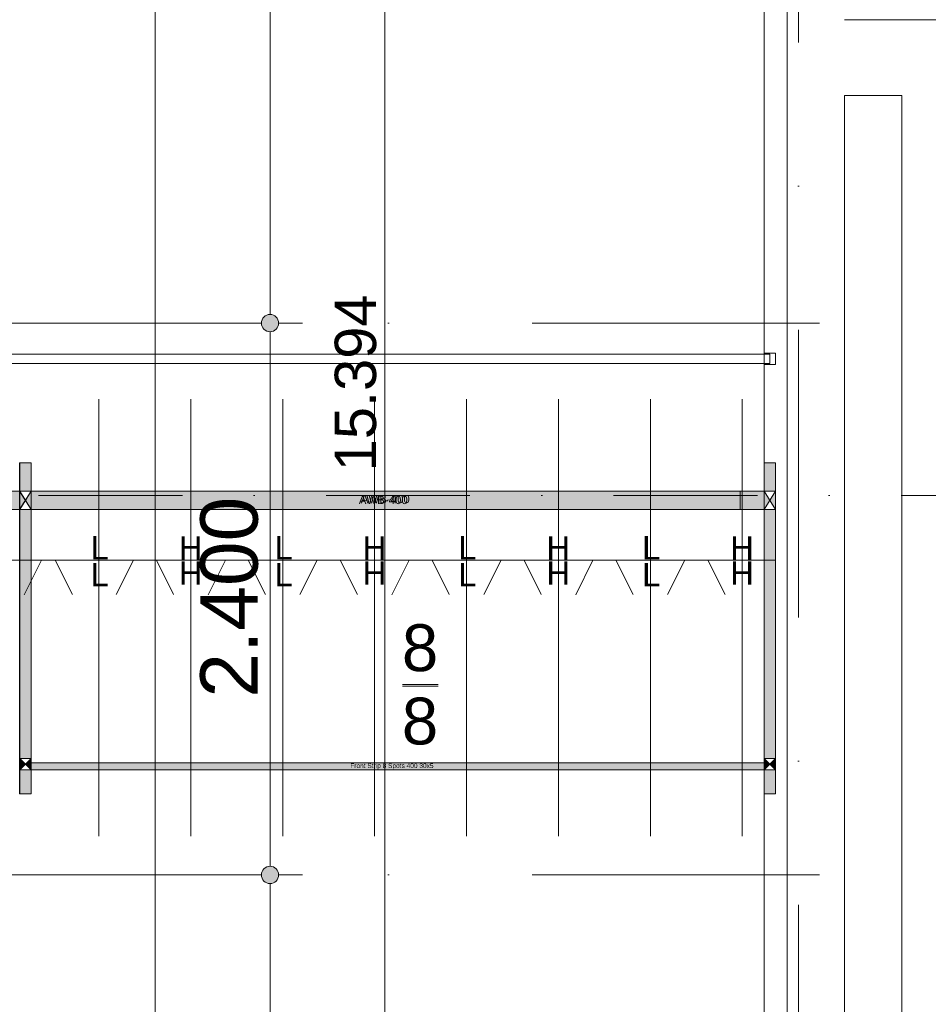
# Model space of a CAD drawing. Header units: millimetres. Extents: x -54205 to 99702, y -35458 to 70878.
# Tile 18 of 226: x -4939 to -985, y 9933 to 14216. Entities that reach past the tile are written whole.
import ezdxf
from ezdxf.enums import TextEntityAlignment as Align

# ---------------------------------------------------------------- set-up
doc = ezdxf.new("R2010")
doc.units = ezdxf.units.MM
doc.header["$MEASUREMENT"] = 0
doc.linetypes.add('streep-punt', pattern=[2500, 1250, -625, 0, -625])
doc.linetypes.add('streep-punt fijn', pattern=[1251.000023, 626.000023, -312.5, 0, -312.5])
for name, color, linetype in [('21_0 NC Buitenwanden', 7, 'Continuous'), ('21_1 C Buitenwanden', 7, 'Continuous'), ('23 Vloeren', 7, 'Continuous'), ('Maatvoering 1_ 100', 7, 'Continuous'), ('Maatvoering 1_ 100 2D arcering', 7, 'Continuous'), ('Markers - doorsneden', 7, 'Continuous'), ('New_22 NC Binnenwanden', 7, 'Continuous'), ('New_65 WBDBO', 7, 'Continuous'), ('New_Klaver bicycle parking', 7, 'Continuous'), ('New_Klaver bicycle parking 2D arcering', 7, 'Continuous'), ('New_Maatvoering 1_ 100', 7, 'Continuous'), ('New_Maatvoering 1_ 100 2D arcering', 7, 'Continuous'), ('New_Ruimtefuncties Zone omranding', 7, 'Continuous'), ('Stramien', 7, 'Continuous')]:
    doc.layers.add(name, color=color, linetype=linetype)
doc.styles.add('GENERATED_STYLE_1', font='arial.ttf')
doc.styles.add('GENERATED_STYLE_2', font='arial.ttf')
doc.linetypes.add('BRA - WBDBO  60', pattern='A,0,[1,DO.110 Begane grond1.Shx,S=27.777778,R=0,X=0,Y=-1.22125e-15],-3500,0', length=3500)
doc.dimstyles.new('GENERATED_STYLE__13', dxfattribs={"dimtxt": 250, "dimasz": 142.5, "dimexe": 0.18, "dimexo": 0.0625, "dimgap": 0, "dimtad": 1, "dimdec": 0, "dimzin": 0, "dimdsep": 46, "dimtxsty": 'GENERATED_STYLE_1', "dimblk": 'ARROWHEAD_11', "dimblk1": 'ARROWHEAD_11', "dimblk2": 'ARROWHEAD_11', "dimcen": 0.09, "dimse1": 1, "dimse2": 1, "dimclrd": 1, "dimclre": 1, "dimclrt": 2, "dimadec": 1, "dimazin": 0, "dimtfac": 1, "dimtdec": 4, "dimtmove": 0, "dimatfit": 3, "dimfxl": 1, "dimtolj": 1, "dimtzin": 0, "dimarcsym": 0})
doc.dimstyles.new('GENERATED_STYLE__2', dxfattribs={"dimtxt": 250, "dimasz": 142.5, "dimexe": 0.18, "dimexo": 0.0625, "dimgap": 0, "dimtad": 1, "dimtih": 1, "dimtoh": 1, "dimdec": 0, "dimzin": 0, "dimdsep": 46, "dimtxsty": 'GENERATED_STYLE_2', "dimblk": 'ARROWHEAD_11', "dimblk1": 'ARROWHEAD_11', "dimblk2": 'ARROWHEAD_11', "dimcen": 0.09, "dimse1": 1, "dimse2": 1, "dimclrd": 1, "dimclre": 1, "dimclrt": 2, "dimadec": 1, "dimazin": 0, "dimtfac": 1, "dimtdec": 4, "dimtmove": 0, "dimatfit": 3, "dimfxl": 1, "dimtolj": 1, "dimtzin": 0, "dimarcsym": 0})
doc.dimstyles.new('GENERATED_STYLE__4', dxfattribs={"dimtxt": 179.999995, "dimasz": 142.5, "dimexe": 0.18, "dimexo": 0.0625, "dimgap": 0, "dimtad": 1, "dimtih": 1, "dimtoh": 1, "dimdec": 0, "dimzin": 0, "dimdsep": 46, "dimtxsty": 'GENERATED_STYLE_1', "dimblk": 'ARROWHEAD_11', "dimblk1": 'ARROWHEAD_11', "dimblk2": 'ARROWHEAD_11', "dimcen": 0.09, "dimse1": 1, "dimse2": 1, "dimclrd": 1, "dimclre": 1, "dimclrt": 2, "dimadec": 1, "dimazin": 0, "dimtfac": 1, "dimtdec": 4, "dimtmove": 0, "dimatfit": 3, "dimfxl": 1, "dimtolj": 1, "dimtzin": 0, "dimarcsym": 0})
doc.dimstyles.new('GENERATED_STYLE__5', dxfattribs={"dimtxt": 250, "dimasz": 142.5, "dimexe": 0.18, "dimexo": 0.0625, "dimgap": 0, "dimtad": 1, "dimdec": 0, "dimzin": 0, "dimdsep": 46, "dimtxsty": 'GENERATED_STYLE_2', "dimblk": 'ARROWHEAD_11', "dimblk1": 'ARROWHEAD_11', "dimblk2": 'ARROWHEAD_11', "dimcen": 0.09, "dimse1": 1, "dimse2": 1, "dimclrd": 1, "dimclre": 1, "dimclrt": 2, "dimadec": 1, "dimazin": 0, "dimtfac": 1, "dimtdec": 4, "dimtmove": 0, "dimatfit": 3, "dimfxl": 1, "dimtolj": 1, "dimtzin": 0, "dimarcsym": 0})
doc.dimstyles.new('GENERATED_STYLE__6', dxfattribs={"dimtxt": 179.999995, "dimasz": 142.5, "dimexe": 0.18, "dimexo": 0.0625, "dimgap": 0, "dimtad": 1, "dimdec": 0, "dimzin": 0, "dimdsep": 46, "dimtxsty": 'GENERATED_STYLE_1', "dimblk": 'ARROWHEAD_11', "dimblk1": 'ARROWHEAD_11', "dimblk2": 'ARROWHEAD_11', "dimcen": 0.09, "dimse1": 1, "dimse2": 1, "dimclrd": 1, "dimclre": 1, "dimclrt": 2, "dimadec": 1, "dimazin": 0, "dimtfac": 1, "dimtdec": 4, "dimtmove": 0, "dimatfit": 3, "dimfxl": 1, "dimtolj": 1, "dimtzin": 0, "dimarcsym": 0})

# ---------------------------------------------------------------- blocks, each defined once
blk = doc.blocks.new('Slab_4_1', base_point=(-44650, 6765.6))
at = {"layer": '23 Vloeren', "color": 255, "linetype": 'Continuous', "lineweight": 0, "flags": 128}
blk.add_lwpolyline([(-44650, 6765.6), (-1600, 6765.6), (-1600, 23965.6), (-44650, 23965.6), (-44650, 16590.6), (-51700, 16590.6), (-51700, 13865.6), (-52800, 13865.6), (-52800, 9270.9), (-49663.7, 9270.9), (-49663.7, 6615.6), (-47450, 6615.6), (-47450, 8365.5), (-45550, 8365.5), (-45550, 13865.6), (-44650, 13865.6)], close=True, dxfattribs=at)
blk = doc.blocks.new('Wall_66_1', base_point=(-770, 14215.6))
at = {"layer": '21_1 C Buitenwanden', "color": 1, "linetype": 'Continuous', "lineweight": 0, "flags": 128}
for points in [[(-770, 14215.6), (-1100, 14215.6)], [(-1100, 13885.6), (-1100, 7505.8)]]:
    blk.add_lwpolyline(points, dxfattribs=at)
blk = doc.blocks.new('Wall_244_1', base_point=(-770, 14215.6))
at = {"layer": '21_0 NC Buitenwanden', "color": 1, "linetype": 'Continuous', "lineweight": 0, "flags": 128}
blk.add_lwpolyline([(-1600, 14215.6), (-1600, 13885.6)], dxfattribs=at)
at = {"layer": '21_1 C Buitenwanden', "color": 1, "linetype": 'Continuous', "lineweight": 0, "flags": 128}
for points in [[(-1100, 14215.6), (-1350, 14215.6)], [(-1350, 13885.6), (-1100, 13885.6)]]:
    blk.add_lwpolyline(points, dxfattribs=at)
blk = doc.blocks.new('Wall_246_1', base_point=(-1600, 14215.6))
at = {"layer": '21_0 NC Buitenwanden', "color": 1, "linetype": 'Continuous', "lineweight": 0, "flags": 128}
for points in [[(-1600, 13885.6), (-1600, 6765.6)], [(-1350, 6765.6), (-1350, 13885.6)]]:
    blk.add_lwpolyline(points, dxfattribs=at)
blk = doc.blocks.new('Standard grid marker_2')
at = {"layer": 'Stramien', "color": 1, "linetype": 'streep-punt', "lineweight": 0}
blk.add_line((1000, 0), (37608.9, 0), dxfattribs=at)
at = {"layer": 'Stramien', "color": 2, "lineweight": 0, "style": 'GENERATED_STYLE_1'}
blk.add_attdef('AC_MarkerText_1', text='', height=350, dxfattribs=at).set_placement((-500, 175), align=Align.TOP_CENTER)
blk = doc.blocks.new('Standard grid marker')
at = {"layer": 'Stramien', "color": 1, "linetype": 'streep-punt', "lineweight": 0}
blk.add_line((1000, 0), (61400.2, 0), dxfattribs=at)
at = {"layer": 'Stramien', "color": 2, "lineweight": 0, "style": 'GENERATED_STYLE_1'}
for tag, p in [('AC_MarkerText_1_0', (-245, -80)), ('AC_MarkerText_1_1', (63155.2, -80))]:
    blk.add_attdef(tag, text='', height=350, rotation=270, dxfattribs=at).set_placement(p, align=Align.TOP_CENTER)
blk = doc.blocks.new('*D1077')
at = {"layer": 'Maatvoering 1_ 100 2D arcering', "linetype": 'Continuous', "lineweight": 0}
for points in [[(-1137.5, -1384.3), (-1134.7, -1398.7), (-1126.6, -1410.8), (-1114.4, -1419), (-1100, -1421.8), (-1085.7, -1419), (-1073.5, -1410.8), (-1065.4, -1398.7), (-1062.5, -1384.3), (-1065.4, -1370), (-1073.5, -1357.8), (-1085.7, -1349.7), (-1100, -1346.8), (-1114.4, -1349.7), (-1126.6, -1357.8), (-1134.7, -1370)], [(57892.5, -1384.3), (57895.4, -1398.7), (57903.5, -1410.8), (57915.6, -1419), (57930, -1421.8), (57944.4, -1419), (57956.5, -1410.8), (57964.6, -1398.7), (57967.5, -1384.3), (57964.6, -1370), (57956.5, -1357.8), (57944.4, -1349.7), (57930, -1346.8), (57915.6, -1349.7), (57903.5, -1357.8), (57895.4, -1370)]]:
    blk.add_hatch(color=1, dxfattribs=at).paths.add_polyline_path(points)
at = {"layer": 'Maatvoering 1_ 100', "color": 1, "linetype": 'Continuous', "lineweight": 0}
for p, q in [((57930, -1346.8), (57930, -1243.7)), ((-1062.5, -1384.3), (57892.5, -1384.3)), ((57967.5, -1384.3), (58005, -1384.3)), ((57930, -1524.9), (57930, -1421.8))]:
    blk.add_line(p, q, dxfattribs=at)
blk.add_circle((57930, -1384.3), 37.5, dxfattribs=at)
at = {"layer": 'Maatvoering 1_ 100', "color": 2, "lineweight": 0, "insert": (27890.6, -1334.3), "char_height": 250, "attachment_point": 7, "style": 'GENERATED_STYLE_2'}
blk.add_mtext('\\A1;{\\pql;\\fArial|b1|i0|c0|p0;\\W1.000000;59.030}', dxfattribs=at)
blk = doc.blocks.new('ARROWHEAD_11')
at = {"color": 0, "linetype": 'Continuous', "lineweight": 0}
blk.add_line((0, 0), (-1, 0), dxfattribs=at)
at = {"color": 0, "linetype": 'Continuous', "lineweight": 0, "const_width": 0.25, "flags": 128}
blk.add_lwpolyline([(-0.125, 0, 1), (0.125, 0, 1)], format="xyb", close=True, dxfattribs=at)
blk = doc.blocks.new('*D1155')
at = {"layer": 'Maatvoering 1_ 100 2D arcering', "linetype": 'Continuous', "lineweight": 0}
for points in [[(-1587.5, 60015.9), (-1584.6, 60001.6), (-1576.5, 59989.4), (-1564.4, 59981.3), (-1550, 59978.4), (-1535.6, 59981.3), (-1523.5, 59989.4), (-1515.4, 60001.6), (-1512.5, 60015.9), (-1515.4, 60030.3), (-1523.5, 60042.4), (-1535.6, 60050.6), (-1550, 60053.4), (-1564.4, 60050.6), (-1576.5, 60042.4), (-1584.6, 60030.3)], [(-1137.5, 60015.9), (-1134.7, 60001.6), (-1126.6, 59989.4), (-1114.4, 59981.3), (-1100, 59978.4), (-1085.7, 59981.3), (-1073.5, 59989.4), (-1065.4, 60001.6), (-1062.5, 60015.9), (-1065.4, 60030.3), (-1073.5, 60042.4), (-1085.7, 60050.6), (-1100, 60053.4), (-1114.4, 60050.6), (-1126.6, 60042.4), (-1134.7, 60030.3)]]:
    blk.add_hatch(color=1, dxfattribs=at).paths.add_polyline_path(points)
at = {"layer": 'Maatvoering 1_ 100', "color": 1, "linetype": 'Continuous', "lineweight": 0}
for p, q in [((-1550, 60053.4), (-1550, 60156.5)), ((-1100, 60053.4), (-1100, 60156.5)), ((-1625, 60015.9), (-1587.5, 60015.9)), ((-1512.5, 60015.9), (-1137.5, 60015.9)), ((-1550, 59875.3), (-1550, 59978.4)), ((-1100, 59875.3), (-1100, 59978.4))]:
    blk.add_line(p, q, dxfattribs=at)
for centre in [(-1550, 60015.9), (-1100, 60015.9)]:
    blk.add_circle(centre, 37.5, dxfattribs=at)
at = {"layer": 'Maatvoering 1_ 100', "color": 2, "lineweight": 0, "insert": (-2159.5, 60065.9), "char_height": 250, "attachment_point": 7, "style": 'GENERATED_STYLE_2'}
blk.add_mtext('\\A1;{\\pql;\\fArial|b1|i0|c0|p0;\\W1.000000;450}', dxfattribs=at)
blk = doc.blocks.new('*D1156')
at = {"layer": 'Maatvoering 1_ 100 2D arcering', "linetype": 'Continuous', "lineweight": 0}
for points in [[(-1137.5, 60015.9), (-1134.7, 60001.6), (-1126.6, 59989.4), (-1114.4, 59981.3), (-1100, 59978.4), (-1085.7, 59981.3), (-1073.5, 59989.4), (-1065.4, 60001.6), (-1062.5, 60015.9), (-1065.4, 60030.3), (-1073.5, 60042.4), (-1085.7, 60050.6), (-1100, 60053.4), (-1114.4, 60050.6), (-1126.6, 60042.4), (-1134.7, 60030.3)], [(57892.5, 60015.9), (57895.4, 60001.6), (57903.5, 59989.4), (57915.6, 59981.3), (57930, 59978.4), (57944.4, 59981.3), (57956.5, 59989.4), (57964.6, 60001.6), (57967.5, 60015.9), (57964.6, 60030.3), (57956.5, 60042.4), (57944.4, 60050.6), (57930, 60053.4), (57915.6, 60050.6), (57903.5, 60042.4), (57895.4, 60030.3)]]:
    blk.add_hatch(color=1, dxfattribs=at).paths.add_polyline_path(points)
at = {"layer": 'Maatvoering 1_ 100', "color": 1, "linetype": 'Continuous', "lineweight": 0}
for p, q in [((57930, 60053.4), (57930, 60156.5)), ((-1062.5, 60015.9), (57892.5, 60015.9)), ((57967.5, 60015.9), (58005, 60015.9)), ((57930, 59875.3), (57930, 59978.4))]:
    blk.add_line(p, q, dxfattribs=at)
blk.add_circle((57930, 60015.9), 37.5, dxfattribs=at)
at = {"layer": 'Maatvoering 1_ 100', "color": 2, "lineweight": 0, "insert": (27890.6, 60065.9), "char_height": 250, "attachment_point": 7, "style": 'GENERATED_STYLE_2'}
blk.add_mtext('\\A1;{\\pql;\\fArial|b1|i0|c0|p0;\\W1.000000;59.030}', dxfattribs=at)
blk = doc.blocks.new('*D1157')
at = {"layer": 'New_Maatvoering 1_ 100 2D arcering', "linetype": 'Continuous', "lineweight": 0}
for points in [[(-1587.5, 59015.9), (-1584.6, 59001.6), (-1576.5, 58989.4), (-1564.4, 58981.3), (-1550, 58978.4), (-1535.6, 58981.3), (-1523.5, 58989.4), (-1515.4, 59001.6), (-1512.5, 59015.9), (-1515.4, 59030.3), (-1523.5, 59042.4), (-1535.6, 59050.6), (-1550, 59053.4), (-1564.4, 59050.6), (-1576.5, 59042.4), (-1584.6, 59030.3)], [(-1137.5, 59015.9), (-1134.7, 59001.6), (-1126.6, 58989.4), (-1114.4, 58981.3), (-1100, 58978.4), (-1085.7, 58981.3), (-1073.5, 58989.4), (-1065.4, 59001.6), (-1062.5, 59015.9), (-1065.4, 59030.3), (-1073.5, 59042.4), (-1085.7, 59050.6), (-1100, 59053.4), (-1114.4, 59050.6), (-1126.6, 59042.4), (-1134.7, 59030.3)]]:
    blk.add_hatch(color=1, dxfattribs=at).paths.add_polyline_path(points)
at = {"layer": 'New_Maatvoering 1_ 100', "color": 1, "linetype": 'Continuous', "lineweight": 0}
for p, q in [((-1550, 59053.4), (-1550, 59156.5)), ((-1100, 59053.4), (-1100, 59156.5)), ((-1625, 59015.9), (-1587.5, 59015.9)), ((-1512.5, 59015.9), (-1137.5, 59015.9)), ((-1550, 58875.3), (-1550, 58978.4)), ((-1100, 58875.3), (-1100, 58978.4))]:
    blk.add_line(p, q, dxfattribs=at)
for centre in [(-1550, 59015.9), (-1100, 59015.9)]:
    blk.add_circle(centre, 37.5, dxfattribs=at)
at = {"layer": 'New_Maatvoering 1_ 100', "color": 2, "lineweight": 0, "insert": (-1999.4, 59051.9), "char_height": 180, "attachment_point": 7, "style": 'GENERATED_STYLE_1'}
blk.add_mtext('\\A1;{\\pql;\\fArial|b0|i0|c0|p0;\\W1.000000;450}', dxfattribs=at)
blk = doc.blocks.new('*D1182')
at = {"layer": 'New_Maatvoering 1_ 100 2D arcering', "linetype": 'Continuous', "lineweight": 0}
for points in [[(-1587.5, 58515.9), (-1584.6, 58501.6), (-1576.5, 58489.4), (-1564.4, 58481.3), (-1550, 58478.4), (-1535.6, 58481.3), (-1523.5, 58489.4), (-1515.4, 58501.6), (-1512.5, 58515.9), (-1515.4, 58530.3), (-1523.5, 58542.4), (-1535.6, 58550.6), (-1550, 58553.4), (-1564.4, 58550.6), (-1576.5, 58542.4), (-1584.6, 58530.3)], [(-1137.5, 58515.9), (-1134.7, 58501.6), (-1126.6, 58489.4), (-1114.4, 58481.3), (-1100, 58478.4), (-1085.7, 58481.3), (-1073.5, 58489.4), (-1065.4, 58501.6), (-1062.5, 58515.9), (-1065.4, 58530.3), (-1073.5, 58542.4), (-1085.7, 58550.6), (-1100, 58553.4), (-1114.4, 58550.6), (-1126.6, 58542.4), (-1134.7, 58530.3)]]:
    blk.add_hatch(color=1, dxfattribs=at).paths.add_polyline_path(points)
at = {"layer": 'New_Maatvoering 1_ 100', "color": 1, "linetype": 'Continuous', "lineweight": 0}
for p, q in [((-1550, 58553.4), (-1550, 58656.5)), ((-1100, 58553.4), (-1100, 58656.5)), ((-1625, 58515.9), (-1587.5, 58515.9)), ((-1512.5, 58515.9), (-1137.5, 58515.9)), ((-1550, 58375.3), (-1550, 58478.4)), ((-1100, 58375.3), (-1100, 58478.4))]:
    blk.add_line(p, q, dxfattribs=at)
for centre in [(-1550, 58515.9), (-1100, 58515.9)]:
    blk.add_circle(centre, 37.5, dxfattribs=at)
at = {"layer": 'New_Maatvoering 1_ 100', "color": 2, "lineweight": 0, "insert": (-1999.4, 58551.9), "char_height": 180, "attachment_point": 7, "style": 'GENERATED_STYLE_1'}
blk.add_mtext('\\A1;{\\pql;\\fArial|b0|i0|c0|p0;\\W1.000000;450}', dxfattribs=at)
blk = doc.blocks.new('*D1203')
at = {"layer": 'Maatvoering 1_ 100 2D arcering', "linetype": 'Continuous', "lineweight": 0}
for points in [[(-4387.5, 56125.9), (-4384.6, 56111.6), (-4376.5, 56099.4), (-4364.4, 56091.3), (-4350, 56088.4), (-4335.6, 56091.3), (-4323.5, 56099.4), (-4315.4, 56111.6), (-4312.5, 56125.9), (-4315.4, 56140.3), (-4323.5, 56152.4), (-4335.6, 56160.6), (-4350, 56163.4), (-4364.4, 56160.6), (-4376.5, 56152.4), (-4384.6, 56140.3)], [(-4387.5, 3115.7), (-4384.6, 3101.3), (-4376.5, 3089.2), (-4364.4, 3081), (-4350, 3078.2), (-4335.6, 3081), (-4323.5, 3089.2), (-4315.4, 3101.3), (-4312.5, 3115.7), (-4315.4, 3130), (-4323.5, 3142.2), (-4335.6, 3150.3), (-4350, 3153.2), (-4364.4, 3150.3), (-4376.5, 3142.2), (-4384.6, 3130)]]:
    blk.add_hatch(color=1, dxfattribs=at).paths.add_polyline_path(points)
at = {"layer": 'Maatvoering 1_ 100', "color": 1, "linetype": 'Continuous', "lineweight": 0}
for p, q in [((-4350, 56163.4), (-4350, 56200.9)), ((-4387.5, 56125.9), (-4490.6, 56125.9)), ((-4209.4, 56125.9), (-4312.5, 56125.9)), ((-4350, 3153.2), (-4350, 56088.4)), ((-4387.5, 3115.7), (-4490.6, 3115.7)), ((-4209.4, 3115.7), (-4312.5, 3115.7)), ((-4350, 3040.7), (-4350, 3078.2))]:
    blk.add_line(p, q, dxfattribs=at)
for centre in [(-4350, 56125.9), (-4350, 3115.7)]:
    blk.add_circle(centre, 37.5, dxfattribs=at)
at = {"layer": 'Maatvoering 1_ 100', "color": 2, "lineweight": 0, "insert": (-4400, 29096.5), "char_height": 250, "attachment_point": 7, "rotation": 90, "style": 'GENERATED_STYLE_2'}
blk.add_mtext('\\A1;{\\pql;\\fArial|b1|i0|c0|p0;\\W1.000000;53.010}', dxfattribs=at)
blk = doc.blocks.new('Cutting Plane_1_1', base_point=(-53800, 12145.9))
at = {"layer": 'Markers - doorsneden', "color": 9, "linetype": 'streep-punt fijn', "lineweight": 0}
blk.add_line((-53650, 12145.9), (60665, 12145.9), dxfattribs=at)
blk = doc.blocks.new('Railing_6_1')
at = {"layer": 'New_22 NC Binnenwanden', "color": 9, "linetype": 'Continuous', "lineweight": 0}
for p, q in [((-1675, 12760.6), (-8274, 12760.6)), ((-8234, 12720.6), (-1675, 12720.6)), ((-1675, 12720.6), (-1675, 12760.6))]:
    blk.add_line(p, q, dxfattribs=at)
at = {"layer": 'New_22 NC Binnenwanden', "color": 1, "linetype": 'Continuous', "lineweight": 0, "flags": 128}
blk.add_lwpolyline([(-1700, 12765.6), (-1700, 12715.6), (-1650, 12715.6), (-1650, 12765.6)], close=True, dxfattribs=at)
blk = doc.blocks.new('*D1465')
at = {"layer": 'Maatvoering 1_ 100 2D arcering', "linetype": 'Continuous', "lineweight": 0}
for points in [[(-3887.5, 10495.9), (-3884.6, 10481.6), (-3876.5, 10469.4), (-3864.4, 10461.3), (-3850, 10458.4), (-3835.6, 10461.3), (-3823.5, 10469.4), (-3815.4, 10481.6), (-3812.5, 10495.9), (-3815.4, 10510.3), (-3823.5, 10522.4), (-3835.6, 10530.6), (-3850, 10533.4), (-3864.4, 10530.6), (-3876.5, 10522.4), (-3884.6, 10510.3)], [(-3887.5, 3295.9), (-3884.6, 3281.6), (-3876.5, 3269.4), (-3864.4, 3261.3), (-3850, 3258.4), (-3835.6, 3261.3), (-3823.5, 3269.4), (-3815.4, 3281.6), (-3812.5, 3295.9), (-3815.4, 3310.3), (-3823.5, 3322.4), (-3835.6, 3330.6), (-3850, 3333.4), (-3864.4, 3330.6), (-3876.5, 3322.4), (-3884.6, 3310.3)]]:
    blk.add_hatch(color=1, dxfattribs=at).paths.add_polyline_path(points)
at = {"layer": 'Maatvoering 1_ 100', "color": 1, "linetype": 'Continuous', "lineweight": 0}
for p, q in [((-3887.5, 10495.9), (-3990.6, 10495.9)), ((-3709.4, 10495.9), (-3812.5, 10495.9)), ((-3850, 3333.4), (-3850, 10458.4)), ((-3887.5, 3295.9), (-3990.6, 3295.9)), ((-3709.4, 3295.9), (-3812.5, 3295.9))]:
    blk.add_line(p, q, dxfattribs=at)
for centre in [(-3850, 10495.9), (-3850, 3295.9)]:
    blk.add_circle(centre, 37.5, dxfattribs=at)
at = {"layer": 'Maatvoering 1_ 100', "color": 2, "lineweight": 0, "insert": (-3900, 6466.9), "char_height": 250, "attachment_point": 7, "rotation": 90, "style": 'GENERATED_STYLE_1'}
blk.add_mtext('\\A1;{\\pql;\\fArial|b0|i0|c0|p0;\\W1.000000;7.200}', dxfattribs=at)
blk = doc.blocks.new('*D1466')
at = {"layer": 'Maatvoering 1_ 100 2D arcering', "linetype": 'Continuous', "lineweight": 0}
for points in [[(-3887.5, 12895.9), (-3884.6, 12881.6), (-3876.5, 12869.4), (-3864.4, 12861.3), (-3850, 12858.4), (-3835.6, 12861.3), (-3823.5, 12869.4), (-3815.4, 12881.6), (-3812.5, 12895.9), (-3815.4, 12910.3), (-3823.5, 12922.4), (-3835.6, 12930.6), (-3850, 12933.4), (-3864.4, 12930.6), (-3876.5, 12922.4), (-3884.6, 12910.3)], [(-3887.5, 10495.9), (-3884.6, 10481.6), (-3876.5, 10469.4), (-3864.4, 10461.3), (-3850, 10458.4), (-3835.6, 10461.3), (-3823.5, 10469.4), (-3815.4, 10481.6), (-3812.5, 10495.9), (-3815.4, 10510.3), (-3823.5, 10522.4), (-3835.6, 10530.6), (-3850, 10533.4), (-3864.4, 10530.6), (-3876.5, 10522.4), (-3884.6, 10510.3)]]:
    blk.add_hatch(color=1, dxfattribs=at).paths.add_polyline_path(points)
at = {"layer": 'Maatvoering 1_ 100', "color": 1, "linetype": 'Continuous', "lineweight": 0}
for p, q in [((-3887.5, 12895.9), (-3990.6, 12895.9)), ((-3709.4, 12895.9), (-3812.5, 12895.9)), ((-3850, 10533.4), (-3850, 12858.4)), ((-3887.5, 10495.9), (-3990.6, 10495.9)), ((-3709.4, 10495.9), (-3812.5, 10495.9))]:
    blk.add_line(p, q, dxfattribs=at)
for centre in [(-3850, 12895.9), (-3850, 10495.9)]:
    blk.add_circle(centre, 37.5, dxfattribs=at)
at = {"layer": 'Maatvoering 1_ 100', "color": 2, "lineweight": 0, "insert": (-3900, 11266.9), "char_height": 250, "attachment_point": 7, "rotation": 90, "style": 'GENERATED_STYLE_1'}
blk.add_mtext('\\A1;{\\pql;\\fArial|b0|i0|c0|p0;\\W1.000000;2.400}', dxfattribs=at)
blk = doc.blocks.new('*D1467')
at = {"layer": 'Maatvoering 1_ 100 2D arcering', "linetype": 'Continuous', "lineweight": 0}
for points in [[(-3887.5, 20095.9), (-3884.6, 20081.6), (-3876.5, 20069.4), (-3864.4, 20061.3), (-3850, 20058.4), (-3835.6, 20061.3), (-3823.5, 20069.4), (-3815.4, 20081.6), (-3812.5, 20095.9), (-3815.4, 20110.3), (-3823.5, 20122.4), (-3835.6, 20130.6), (-3850, 20133.4), (-3864.4, 20130.6), (-3876.5, 20122.4), (-3884.6, 20110.3)], [(-3887.5, 12895.9), (-3884.6, 12881.6), (-3876.5, 12869.4), (-3864.4, 12861.3), (-3850, 12858.4), (-3835.6, 12861.3), (-3823.5, 12869.4), (-3815.4, 12881.6), (-3812.5, 12895.9), (-3815.4, 12910.3), (-3823.5, 12922.4), (-3835.6, 12930.6), (-3850, 12933.4), (-3864.4, 12930.6), (-3876.5, 12922.4), (-3884.6, 12910.3)]]:
    blk.add_hatch(color=1, dxfattribs=at).paths.add_polyline_path(points)
at = {"layer": 'Maatvoering 1_ 100', "color": 1, "linetype": 'Continuous', "lineweight": 0}
for p, q in [((-3887.5, 20095.9), (-3990.6, 20095.9)), ((-3709.4, 20095.9), (-3812.5, 20095.9)), ((-3850, 12933.4), (-3850, 20058.4)), ((-3887.5, 12895.9), (-3990.6, 12895.9)), ((-3709.4, 12895.9), (-3812.5, 12895.9))]:
    blk.add_line(p, q, dxfattribs=at)
for centre in [(-3850, 20095.9), (-3850, 12895.9)]:
    blk.add_circle(centre, 37.5, dxfattribs=at)
at = {"layer": 'Maatvoering 1_ 100', "color": 2, "lineweight": 0, "insert": (-3900, 16066.9), "char_height": 250, "attachment_point": 7, "rotation": 90, "style": 'GENERATED_STYLE_1'}
blk.add_mtext('\\A1;{\\pql;\\fArial|b0|i0|c0|p0;\\W1.000000;7.200}', dxfattribs=at)
blk = doc.blocks.new('*D1477')
at = {"layer": 'New_Maatvoering 1_ 100 2D arcering', "linetype": 'Continuous', "lineweight": 0}
for points in [[(-3387.5, 20325.9), (-3384.6, 20311.6), (-3376.5, 20299.4), (-3364.4, 20291.3), (-3350, 20288.4), (-3335.6, 20291.3), (-3323.5, 20299.4), (-3315.4, 20311.6), (-3312.5, 20325.9), (-3315.4, 20340.3), (-3323.5, 20352.4), (-3335.6, 20360.6), (-3350, 20363.4), (-3364.4, 20360.6), (-3376.5, 20352.4), (-3384.6, 20340.3)], [(-3387.5, 4931.8), (-3384.6, 4917.4), (-3376.5, 4905.3), (-3364.4, 4897.2), (-3350, 4894.3), (-3335.6, 4897.2), (-3323.5, 4905.3), (-3315.4, 4917.4), (-3312.5, 4931.8), (-3315.4, 4946.1), (-3323.5, 4958.3), (-3335.6, 4966.4), (-3350, 4969.3), (-3364.4, 4966.4), (-3376.5, 4958.3), (-3384.6, 4946.1)]]:
    blk.add_hatch(color=1, dxfattribs=at).paths.add_polyline_path(points)
at = {"layer": 'New_Maatvoering 1_ 100', "color": 1, "linetype": 'Continuous', "lineweight": 0}
for p, q in [((-3387.5, 20325.9), (-3490.6, 20325.9)), ((-3209.4, 20325.9), (-3312.5, 20325.9)), ((-3350, 4969.3), (-3350, 20288.4)), ((-3387.5, 4931.8), (-3490.6, 4931.8)), ((-3209.4, 4931.8), (-3312.5, 4931.8))]:
    blk.add_line(p, q, dxfattribs=at)
for centre in [(-3350, 20325.9), (-3350, 4931.8)]:
    blk.add_circle(centre, 37.5, dxfattribs=at)
at = {"layer": 'New_Maatvoering 1_ 100', "color": 2, "lineweight": 0, "insert": (-3386, 12251.3), "char_height": 180, "attachment_point": 7, "rotation": 90, "style": 'GENERATED_STYLE_1'}
blk.add_mtext('\\A1;{\\pql;\\fArial|b0|i0|c0|p0;\\W1.000000;15.394}', dxfattribs=at)

msp = doc.modelspace()

# ---------------------------------------------------------------- hatches: boundary and pattern name
at = {"layer": 'New_Klaver bicycle parking 2D arcering', "linetype": 'Continuous', "lineweight": 0, "true_color": 0x778488}
for points in [[(-4939.3, 12287.5), (-4889.4, 12287.5), (-4889.4, 12164.5), (-4939.3, 12164.5)], [(-1699.9, 12287.5), (-1649.9, 12287.5), (-1649.9, 12164.5), (-1699.9, 12164.5)], [(-4939.3, 12164.5), (-4939.3, 12084.5), (-8128.8, 12084.5), (-8128.8, 12164.5)], [(-4939.3, 12164.5), (-4914.4, 12124.5), (-4939.3, 12084.5)], [(-4889.4, 12084.5), (-4914.4, 12124.5), (-4889.4, 12164.5)], [(-1699.9, 12164.5), (-1699.9, 12084.5), (-4889.4, 12084.5), (-4889.4, 12164.5)], [(-1699.9, 12164.5), (-1674.9, 12124.5), (-1699.9, 12084.5)], [(-1649.9, 12084.5), (-1674.9, 12124.5), (-1649.9, 12164.5)], [(-4889.4, 11002.7), (-4939.3, 11002.7), (-4939.3, 12084.5), (-4889.4, 12084.5)], [(-1649.9, 11002.7), (-1699.9, 11002.7), (-1699.9, 12084.5), (-1649.9, 12084.5)], [(-4914.4, 10977.7), (-4939.3, 10952.7), (-4939.3, 11002.7)], [(-4889.4, 10952.7), (-4914.4, 10977.7), (-4889.4, 11002.7)], [(-1700, 10982.8), (-1700, 10953), (-4889.5, 10953), (-4889.5, 10982.8)], [(-1674.9, 10977.7), (-1699.9, 10952.7), (-1699.9, 11002.7)], [(-1649.9, 10952.7), (-1674.9, 10977.7), (-1649.9, 11002.7)], [(-4889.4, 10848.8), (-4939.3, 10848.8), (-4939.3, 10952.7), (-4889.4, 10952.7)], [(-1649.9, 10848.8), (-1699.9, 10848.8), (-1699.9, 10952.7), (-1649.9, 10952.7)]]:
    msp.add_hatch(color=8, dxfattribs=at).paths.add_polyline_path(points)

# ---------------------------------------------------------------- linework, layer by layer
at = {"layer": 'New_65 WBDBO', "color": 94, "linetype": 'BRA - WBDBO  60', "lineweight": 0}
msp.add_lwpolyline([(-1700, 6515.6), (-1700, 20325.8)], dxfattribs=at)
at = {"layer": 'New_Klaver bicycle parking', "color": 8, "linetype": 'Continuous', "lineweight": 0, "true_color": 0x778488}
for points in [[(-4594.5, 12564.5), (-4594.5, 10665)], [(-4594.5, 12564.5), (-4594.5, 10665)], [(-4194.6, 12564.5), (-4194.6, 10665)], [(-4194.6, 12564.5), (-4194.6, 10665)], [(-3794.6, 12564.5), (-3794.6, 10665)], [(-3794.6, 12564.5), (-3794.6, 10665)], [(-3394.7, 12564.5), (-3394.7, 10665)], [(-3394.7, 12564.5), (-3394.7, 10665)], [(-2994.8, 12564.5), (-2994.8, 10665)], [(-2994.8, 12564.5), (-2994.8, 10665)], [(-2594.8, 12564.5), (-2594.8, 10665)], [(-2594.8, 12564.5), (-2594.8, 10665)], [(-2194.9, 12564.5), (-2194.9, 10665)], [(-2194.9, 12564.5), (-2194.9, 10665)], [(-1794.9, 12564.5), (-1794.9, 10665)], [(-1794.9, 12564.5), (-1794.9, 10665)], [(-4889.5, 12287.6), (-4939.6, 12287.6), (-4939.6, 10849), (-4889.5, 10849)], [(-4889.5, 12287.6), (-4889.5, 10849)], [(-1650, 12287.6), (-1700.1, 12287.6), (-1700.1, 10849), (-1650, 10849)], [(-1650, 12287.6), (-1650, 10849)], [(-1803.5, 12085), (-1803.5, 12165.2)], [(-4889.5, 12084.6), (-4739.4, 12084.6)], [(-4784.5, 11864.8), (-5284.3, 11864.8)], [(-4784.5, 11864.8), (-5284.3, 11864.8)], [(-4844.4, 11864.5), (-4919.6, 11714.5)], [(-4844.4, 11864.5), (-4919.6, 11714.5)], [(-4344.6, 11864.8), (-4844.4, 11864.5)], [(-4344.6, 11864.8), (-4844.4, 11864.5)], [(-4784.5, 11864.8), (-4709.6, 11714.8)], [(-4784.5, 11864.8), (-4709.6, 11714.8)], [(-4444.5, 11864.8), (-4519.6, 11714.8)], [(-4444.5, 11864.8), (-4519.6, 11714.8)], [(-3944.6, 11864.8), (-4444.5, 11864.8)], [(-3944.6, 11864.8), (-4444.5, 11864.8)], [(-4344.6, 11864.8), (-4269.7, 11714.8)], [(-4344.6, 11864.8), (-4269.7, 11714.8)], [(-4044.5, 11864.5), (-4119.7, 11714.5)], [(-4044.5, 11864.5), (-4119.7, 11714.5)], [(-3544.7, 11864.8), (-4044.5, 11864.5)], [(-3544.7, 11864.8), (-4044.5, 11864.5)], [(-3944.6, 11864.8), (-3869.8, 11714.8)], [(-3944.6, 11864.8), (-3869.8, 11714.8)], [(-3644.6, 11864.8), (-3719.8, 11714.8)], [(-3644.6, 11864.8), (-3719.8, 11714.8)], [(-3144.8, 11864.8), (-3644.6, 11864.8)], [(-3144.8, 11864.8), (-3644.6, 11864.8)], [(-3544.7, 11864.8), (-3469.9, 11714.8)], [(-3544.7, 11864.8), (-3469.9, 11714.8)], [(-3244.7, 11864.5), (-3319.8, 11714.5)], [(-3244.7, 11864.5), (-3319.8, 11714.5)], [(-2744.8, 11864.8), (-3244.7, 11864.5)], [(-2744.8, 11864.8), (-3244.7, 11864.5)], [(-3144.8, 11864.8), (-3069.9, 11714.8)], [(-3144.8, 11864.8), (-3069.9, 11714.8)], [(-2844.7, 11864.8), (-2919.9, 11714.8)], [(-2844.7, 11864.8), (-2919.9, 11714.8)], [(-2344.9, 11864.8), (-2844.7, 11864.8)], [(-2344.9, 11864.8), (-2844.7, 11864.8)], [(-2744.8, 11864.8), (-2670, 11714.8)], [(-2744.8, 11864.8), (-2670, 11714.8)], [(-2444.8, 11864.5), (-2520, 11714.5)], [(-2444.8, 11864.5), (-2520, 11714.5)], [(-1945, 11864.8), (-2444.8, 11864.5)], [(-1945, 11864.8), (-2444.8, 11864.5)], [(-2344.9, 11864.8), (-2270, 11714.8)], [(-2344.9, 11864.8), (-2270, 11714.8)], [(-2045.2, 11864.8), (-2120, 11714.8)], [(-2045.2, 11864.8), (-2120, 11714.8)], [(-1649.9, 11864.8), (-2045.2, 11864.8)], [(-1649.9, 11864.8), (-2045.2, 11864.8)], [(-1945, 11864.8), (-1870.1, 11714.8)], [(-1945, 11864.8), (-1870.1, 11714.8)], [(-3118.1, 11323.8), (-3273.5, 11323.8)], [(-3118.4, 11316.8), (-3273.5, 11316.8)], [(-4889.5, 10953), (-4939.6, 10953), (-4889.5, 11002.8), (-4939.6, 11002.8)], [(-4889.5, 10953), (-4939.6, 11002.8)], [(-1650, 10953), (-1700.1, 10953), (-1650, 11002.8), (-1700.1, 11002.8)], [(-1650, 10953), (-1700.1, 11002.8)]]:
    msp.add_lwpolyline(points, dxfattribs=at)
at = {"layer": 'New_Klaver bicycle parking', "color": 149, "linetype": 'Continuous', "lineweight": 0, "true_color": 0x3c4244}
for points in [[(-4889.4, 12287.5), (-4939.3, 12287.5), (-4939.3, 10848.8), (-4889.4, 10848.8)], [(-1649.9, 12287.5), (-1699.9, 12287.5), (-1699.9, 10848.8), (-1649.9, 10848.8)], [(-4939.3, 12164.5), (-8128.8, 12164.5), (-8128.8, 12084.5), (-4939.3, 12084.5)], [(-4889.4, 12164.5), (-4939.3, 12164.5), (-4889.4, 12084.5), (-4939.3, 12084.5)], [(-1699.9, 12164.5), (-4889.4, 12164.5), (-4889.4, 12084.5), (-1699.9, 12084.5)], [(-1649.9, 12164.5), (-1699.9, 12164.5), (-1649.9, 12084.5), (-1699.9, 12084.5)], [(-4889.4, 10952.7), (-4939.3, 10952.7), (-4889.4, 11002.7), (-4939.3, 11002.7)], [(-1649.9, 10952.7), (-1699.9, 10952.7), (-1649.9, 11002.7), (-1699.9, 11002.7)]]:
    msp.add_lwpolyline(points, close=True, dxfattribs=at)
at = {"layer": 'New_Klaver bicycle parking', "color": 8, "linetype": 'Continuous', "lineweight": 0, "true_color": 0x778488}
for points in [[(-4889.5, 12164.6), (-4939.6, 12164.6), (-4889.5, 12084.6), (-4939.6, 12084.6)], [(-4889.5, 12164.6), (-1700.1, 12164.6), (-1700.1, 12084.6), (-4889.5, 12084.6)], [(-4889.5, 12164.6), (-1700.1, 12164.6), (-1700.1, 12084.6), (-4889.5, 12084.6)], [(-1650, 12164.6), (-1700.1, 12164.6), (-1650, 12084.6), (-1700.1, 12084.6)], [(-4889.5, 10982.8), (-1700.1, 10982.8), (-1700.1, 10953), (-4889.5, 10953)]]:
    msp.add_lwpolyline(points, close=True, dxfattribs=at)
at = {"layer": 'New_Ruimtefuncties Zone omranding', "color": 7, "linetype": 'Continuous', "lineweight": 0, "true_color": 0xd5f4ff, "flags": 128}
msp.add_lwpolyline([(-36450, 23965.5), (-36450, 6765.6), (-1600, 6765.6), (-1600, 23965.6)], close=True, dxfattribs=at)

# ---------------------------------------------------------------- block references
at = {"layer": '21_0 NC Buitenwanden', "color": 1, "lineweight": 0}
msp.add_blockref('Wall_246_1', (-1600, 14215.6), dxfattribs=at)
at = {"layer": '21_1 C Buitenwanden', "color": 1, "lineweight": 0}
for name in ['Wall_244_1', 'Wall_66_1']:
    msp.add_blockref(name, (-770, 14215.6), dxfattribs=at)
at = {"layer": '23 Vloeren', "color": 255, "linetype": 'Continuous', "lineweight": 0}
msp.add_blockref('Slab_4_1', (-44650, 6765.6), dxfattribs=at)
at = {"layer": 'Markers - doorsneden', "color": 9, "lineweight": 0}
msp.add_blockref('Cutting Plane_1_1', (-53800, 12145.9), dxfattribs=at)
at = {"layer": 'New_22 NC Binnenwanden', "color": 9, "linetype": 'Continuous', "lineweight": 0}
msp.add_blockref('Railing_6_1', (0, 0), dxfattribs=at)
at = {"layer": 'Stramien', "color": 1, "linetype": 'Continuous', "lineweight": 0, "zscale": 1000, "rotation": 90}
msp.add_blockref('Standard grid marker', (-1550, -1884.3), dxfattribs=at)
at = {"layer": 'Stramien', "color": 1, "linetype": 'Continuous', "lineweight": 0, "zscale": 1000}
for p in [(-6208.9, 12895.9), (-6208.9, 10495.9)]:
    msp.add_blockref('Standard grid marker_2', p, dxfattribs=at)

# ---------------------------------------------------------------- texts
at = {"layer": 'New_Klaver bicycle parking', "color": 254, "linetype": 'Continuous', "lineweight": 0, "true_color": 0xd1d7d8, "attachment_point": 9, "style": 'GENERATED_STYLE_1'}
for s, insert, char_height in [('\\A1;{\\pqr;\\fArial|b0|i0|c0|p0;\\W1.000000;AWB-400}', (-3250.8, 12108.3), 35.63), ('\\A1;{\\pqr;\\fArial|b0|i0|c0|p0;\\W1.000000;AWB-400}', (-3241.9, 12112.2), 35.63), ('\\A1;{\\pqr;\\fArial|b0|i0|c0|p0;\\W1.000000;Front Strip 8 Spots 400 30x5}', (-3138.6, 10954.6), 20.36)]:
    msp.add_mtext(s, dxfattribs=dict(at, insert=insert, char_height=char_height))
at = {"layer": 'New_Klaver bicycle parking', "color": 8, "linetype": 'Continuous', "lineweight": 0, "true_color": 0x778488, "attachment_point": 9, "style": 'GENERATED_STYLE_1'}
for s, insert, char_height in [('\\A1;{\\pqr;\\fArial|b0|i0|c0|p0;\\W1.000000;L}', (-4551.3, 11867.9), 101.8), ('\\A1;{\\pqr;\\fArial|b0|i0|c0|p0;\\W1.000000;H}', (-4144.1, 11867.3), 101.8), ('\\A1;{\\pqr;\\fArial|b0|i0|c0|p0;\\W1.000000;L}', (-3751.5, 11867.9), 101.8), ('\\A1;{\\pqr;\\fArial|b0|i0|c0|p0;\\W1.000000;H}', (-3344.3, 11867.3), 101.8), ('\\A1;{\\pqr;\\fArial|b0|i0|c0|p0;\\W1.000000;L}', (-2951.6, 11867.9), 101.8), ('\\A1;{\\pqr;\\fArial|b0|i0|c0|p0;\\W1.000000;H}', (-2544.4, 11867.3), 101.8), ('\\A1;{\\pqr;\\fArial|b0|i0|c0|p0;\\W1.000000;L}', (-2151.8, 11867.9), 101.8), ('\\A1;{\\pqr;\\fArial|b0|i0|c0|p0;\\W1.000000;H}', (-1744.6, 11867.3), 101.8), ('\\A1;{\\pqr;\\fArial|b0|i0|c0|p0;\\W1.000000;L}', (-4551.3, 11751.3), 101.8), ('\\A1;{\\pqr;\\fArial|b0|i0|c0|p0;\\W1.000000;H}', (-4144.1, 11757.6), 101.8), ('\\A1;{\\pqr;\\fArial|b0|i0|c0|p0;\\W1.000000;L}', (-3751.5, 11751.3), 101.8), ('\\A1;{\\pqr;\\fArial|b0|i0|c0|p0;\\W1.000000;H}', (-3344.3, 11757.6), 101.8), ('\\A1;{\\pqr;\\fArial|b0|i0|c0|p0;\\W1.000000;L}', (-2951.6, 11751.3), 101.8), ('\\A1;{\\pqr;\\fArial|b0|i0|c0|p0;\\W1.000000;H}', (-2544.4, 11757.6), 101.8), ('\\A1;{\\pqr;\\fArial|b0|i0|c0|p0;\\W1.000000;L}', (-2151.8, 11751.3), 101.8), ('\\A1;{\\pqr;\\fArial|b0|i0|c0|p0;\\W1.000000;H}', (-1744.6, 11757.6), 101.8), ('\\A1;{\\pqr;\\fArial|b0|i0|c0|p0;\\W1.000000;8}', (-3118.1, 11379.4), 203.599), ('\\A1;{\\pqr;\\fArial|b0|i0|c0|p0;\\W1.000000;8}', (-3118.3, 11060.5), 203.599)]:
    msp.add_mtext(s, dxfattribs=dict(at, insert=insert, char_height=char_height))

# ---------------------------------------------------------------- dimensions: what is measured, and where the dimension line sits
at = {"layer": 'Maatvoering 1_ 100', "color": 1, "linetype": 'Continuous', "lineweight": 0}
for base, p1, p2, picture, middle in [((-1100, 60015.9), (-1550, -1289.3), (-1100, 4931.8), '*D1155', (-1874.2, 60190.9)), ((57930, 60015.9), (-1100, 4931.8), (57930, 10660.9), '*D1156', (28404.6, 60190.9)), ((57930, -1384.3), (-1100, 4931.8), (57930, 10660.9), '*D1077', (28404.6, -1209.3))]:
    dim = msp.add_linear_dim(base=base, p1=p1, p2=p2, dimstyle='GENERATED_STYLE__2', dxfattribs=at)
    dim.commit()
    dim.dimension.update_dxf_attribs({"geometry": picture, "text_midpoint": middle, "dimtype": 160})
for base, p1, p2, dimstyle, picture, middle in [((-4350, 56125.9), (-230, 3115.7), (20296, 56125.9), 'GENERATED_STYLE__5', '*D1203', (-4525, 29610.4)), ((-3850, 20095.9), (-4181.1, 12895.9), (-2146.3, 20095.9), 'GENERATED_STYLE__13', '*D1467', (-4025, 16485.7)), ((-3850, 12895.9), (-4162.2, 10495.9), (-4181.1, 12895.9), 'GENERATED_STYLE__13', '*D1466', (-4025, 11685.7)), ((-3850, 10495.9), (-4320.5, 3295.9), (-4162.2, 10495.9), 'GENERATED_STYLE__13', '*D1465', (-4025, 6885.7))]:
    dim = msp.add_linear_dim(base=base, p1=p1, p2=p2, angle=90, dimstyle=dimstyle, dxfattribs=at)
    dim.commit()
    dim.dimension.update_dxf_attribs({"geometry": picture, "text_midpoint": middle, "dimtype": 160, "text_rotation": 90})
at = {"layer": 'New_Maatvoering 1_ 100', "color": 1, "linetype": 'Continuous', "lineweight": 0}
for base, picture, middle in [((-1100, 59015.9), '*D1157', (-1793.9, 59141.9)), ((-1100, 58515.9), '*D1182', (-1793.9, 58641.9))]:
    dim = msp.add_linear_dim(base=base, p1=(-1550, 3967.4), p2=(-1100, 20015.8), dimstyle='GENERATED_STYLE__4', dxfattribs=at)
    dim.commit()
    dim.dimension.update_dxf_attribs({"geometry": picture, "text_midpoint": middle, "dimtype": 160})
dim = msp.add_linear_dim(base=(-3350, 20325.9), p1=(-1100, 4931.8), p2=(20296, 20325.9), angle=90, dimstyle='GENERATED_STYLE__6', dxfattribs=at)
dim.commit()
dim.dimension.update_dxf_attribs({"geometry": '*D1477', "text_midpoint": (-3476, 12621.3), "dimtype": 160, "text_rotation": 90})

doc.saveas('drawing.dxf')
